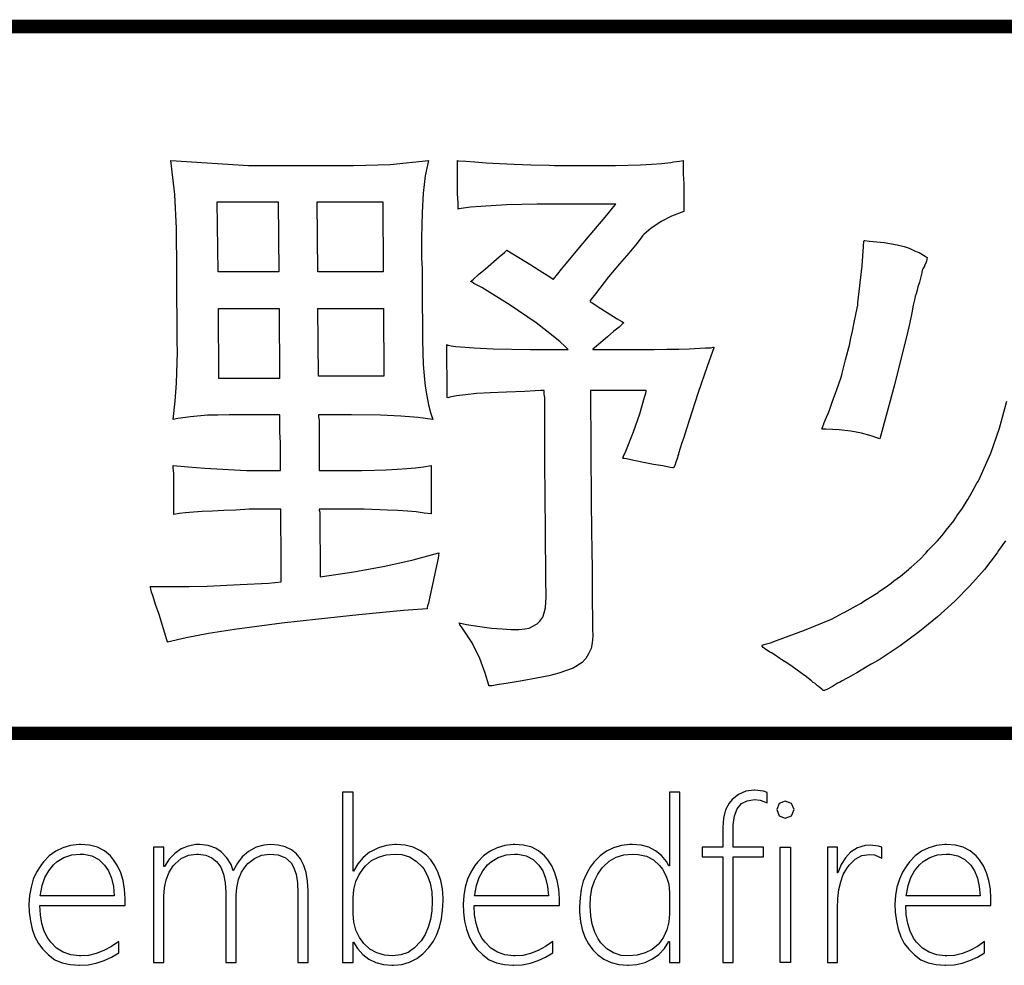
# Model space of a CAD drawing. Extents: x 0 to 137, y -8 to 92.
# Tile 7 of 12: x 99 to 110, y 34 to 45. Entities that reach past the tile are written whole.
import ezdxf

# ---------------------------------------------------------------- set-up
doc = ezdxf.new("R2010")
doc.units = 0
doc.layers.add('BG_SILKSCREEN_TOP', color=40, linetype='CONTINUOUS')

msp = doc.modelspace()

# ---------------------------------------------------------------- linework, layer by layer
at = {"layer": 'BG_SILKSCREEN_TOP', "const_width": 0.1524}
for points in [[(94.37116, 44.79036), (114.1476, 44.79036)], [(94.37116, 44.79036), (114.1476, 44.79036)], [(114.14506, 36.81476), (94.37116, 36.81476)], [(114.14506, 36.81476), (94.37116, 36.81476)]]:
    msp.add_lwpolyline(points, dxfattribs=at)
at = {"layer": 'BG_SILKSCREEN_TOP'}
for points in [[(100.72624, 37.846), (100.71608, 37.86886), (100.62972, 38.15588), (100.58908, 38.27018), (100.5586, 38.37178), (100.5459, 38.40988), (100.53828, 38.44036), (100.5332, 38.46322), (100.52812, 38.47084), (100.97008, 38.47084), (101.17328, 38.47592), (101.54412, 38.4937), (101.8667, 38.51148), (102.0064, 38.52418), (102.0064, 38.93312), (102.00386, 39.14394), (102.00386, 39.3446), (101.64572, 39.3446), (101.49586, 39.33444), (101.36124, 39.32936), (101.2317, 39.32174), (101.1174, 39.31666), (101.01834, 39.30904), (100.92944, 39.30396), (100.85578, 39.29634), (100.79482, 39.28618), (100.79482, 39.74846), (100.78974, 39.80942), (100.78974, 39.83736), (100.95738, 39.82212), (101.14788, 39.80688), (101.61524, 39.77894), (101.99878, 39.77894), (101.99878, 40.0939), (101.9937, 40.21582), (101.9937, 40.40886), (101.41966, 40.40886), (101.29266, 40.40378), (101.17836, 40.40378), (100.98532, 40.386), (100.84308, 40.36822), (100.78974, 40.35552), (100.8126, 40.5638), (100.8253, 40.76446), (100.838, 41.11752), (100.83292, 41.24452), (100.83292, 41.39692), (100.83038, 41.82872), (100.83038, 42.18686), (100.8253, 42.34942), (100.8253, 42.50944), (100.80752, 42.89298), (100.76434, 43.27906), (101.64064, 43.22064), (102.82428, 43.22064), (103.2383, 43.23334), (103.6701, 43.27906), (103.63454, 43.1038), (103.61168, 42.90822), (103.59898, 42.69232), (103.5939, 42.4053), (103.5939, 42.17924), (103.59898, 42.05732), (103.59898, 41.63822), (103.60406, 41.46296), (103.60406, 41.25468), (103.60914, 41.1099), (103.61168, 40.97528), (103.62184, 40.84828), (103.63454, 40.73144), (103.65232, 40.62222), (103.67264, 40.52062), (103.6955, 40.43426), (103.7209, 40.35552), (103.5558, 40.37838), (103.36022, 40.39362), (103.12908, 40.40378), (102.80142, 40.40886), (102.43058, 40.40886), (102.43058, 40.38092), (102.43566, 40.35044), (102.4382, 39.77894), (102.91826, 39.77894), (103.06304, 39.78402), (103.19258, 39.7891), (103.31704, 39.79418), (103.42626, 39.8018), (103.52532, 39.80942), (103.61676, 39.82212), (103.70058, 39.83736), (103.70058, 39.46144), (103.70312, 39.37254), (103.70312, 39.29126), (103.62184, 39.29888), (103.53294, 39.31412), (103.43388, 39.32174), (103.32466, 39.32936), (103.20782, 39.33444), (102.9462, 39.3446), (102.4382, 39.3446), (102.4382, 39.33444), (102.44328, 39.30904), (102.44836, 38.58006), (102.82682, 38.63594), (103.17988, 38.70198), (103.49992, 38.7731), (103.78694, 38.85184), (103.77932, 38.79342), (103.74884, 38.65372), (103.67772, 38.32352), (103.6701, 38.28288), (103.65994, 38.2524), (103.6574, 38.23208), (103.6574, 38.22192), (103.3907, 38.2016), (102.88524, 38.15334), (102.43058, 38.10508), (102.01656, 38.05682), (101.48316, 37.9857), (101.18852, 37.93998), (100.93452, 37.89172), (100.72624, 37.84346)], [(100.72624, 37.84346), (100.72624, 37.846), (100.71608, 37.86886), (100.62972, 38.15588), (100.58908, 38.27018), (100.5586, 38.37178), (100.5459, 38.40988), (100.53828, 38.44036), (100.5332, 38.46322), (100.52812, 38.47084), (100.97008, 38.47084), (101.17328, 38.47592), (101.54412, 38.4937), (101.8667, 38.51148), (102.0064, 38.52418), (102.0064, 38.93312), (102.00386, 39.14394), (102.00386, 39.3446), (101.64572, 39.3446), (101.49586, 39.33444), (101.36124, 39.32936), (101.2317, 39.32174), (101.1174, 39.31666), (101.01834, 39.30904), (100.92944, 39.30396), (100.85578, 39.29634), (100.79482, 39.28618), (100.79482, 39.74846), (100.78974, 39.80942), (100.78974, 39.83736), (100.95738, 39.82212), (101.14788, 39.80688), (101.61524, 39.77894), (101.99878, 39.77894), (101.99878, 40.0939), (101.9937, 40.21582), (101.9937, 40.40886), (101.41966, 40.40886), (101.29266, 40.40378), (101.17836, 40.40378), (100.98532, 40.386), (100.84308, 40.36822), (100.78974, 40.35552), (100.8126, 40.5638), (100.8253, 40.76446), (100.838, 41.11752), (100.83292, 41.24452), (100.83292, 41.39692), (100.83038, 41.82872), (100.83038, 42.18686), (100.8253, 42.34942), (100.8253, 42.50944), (100.80752, 42.89298), (100.76434, 43.27906), (101.64064, 43.22064), (102.82428, 43.22064), (103.2383, 43.23334), (103.6701, 43.27906), (103.63454, 43.1038), (103.61168, 42.90822), (103.59898, 42.69232), (103.5939, 42.4053), (103.5939, 42.17924), (103.59898, 42.05732), (103.59898, 41.63822), (103.60406, 41.46296), (103.60406, 41.25468), (103.60914, 41.1099), (103.61168, 40.97528), (103.62184, 40.84828), (103.63454, 40.73144), (103.65232, 40.62222), (103.67264, 40.52062), (103.6955, 40.43426), (103.7209, 40.35552), (103.5558, 40.37838), (103.36022, 40.39362), (103.12908, 40.40378), (102.80142, 40.40886), (102.43058, 40.40886), (102.43058, 40.38092), (102.43566, 40.35044), (102.4382, 39.77894), (102.91826, 39.77894), (103.06304, 39.78402), (103.19258, 39.7891), (103.31704, 39.79418), (103.42626, 39.8018), (103.52532, 39.80942), (103.61676, 39.82212), (103.70058, 39.83736), (103.70058, 39.46144), (103.70312, 39.37254), (103.70312, 39.29126), (103.62184, 39.29888), (103.53294, 39.31412), (103.43388, 39.32174), (103.32466, 39.32936), (103.20782, 39.33444), (102.9462, 39.3446), (102.4382, 39.3446), (102.4382, 39.33444), (102.44328, 39.30904), (102.44836, 38.58006), (102.82682, 38.63594), (103.17988, 38.70198), (103.49992, 38.7731), (103.78694, 38.85184), (103.77932, 38.79342), (103.74884, 38.65372), (103.67772, 38.32352), (103.6701, 38.28288), (103.65994, 38.2524), (103.6574, 38.23208), (103.6574, 38.22192), (103.3907, 38.2016), (102.88524, 38.15334), (102.43058, 38.10508), (102.01656, 38.05682), (101.48316, 37.9857), (101.18852, 37.93998), (100.93452, 37.89172)], [(104.35082, 37.35832), (104.31018, 37.49294), (104.24922, 37.66058), (104.16286, 37.83838), (104.04348, 38.01618), (104.0257, 38.03904), (104.02316, 38.05174), (104.01808, 38.05682), (104.01808, 38.0619), (104.1019, 38.04412), (104.24922, 38.02126), (104.38384, 38.00348), (104.50322, 37.99586), (104.60228, 37.9857), (104.69118, 37.9857), (104.75976, 37.99586), (104.80802, 38.00348), (104.89946, 38.0492), (104.92994, 38.08222), (104.96042, 38.1254), (104.9782, 38.17366), (104.9909, 38.23208), (104.99852, 38.35654), (104.99598, 38.5572), (104.9909, 39.1033), (104.98582, 39.87038), (104.98328, 40.25138), (104.98328, 40.60444), (104.9782, 40.64254), (104.9782, 40.68318), (104.93502, 40.68318), (104.87406, 40.6781), (104.75976, 40.67302), (104.55148, 40.6654), (104.36606, 40.65524), (104.21366, 40.64762), (104.0892, 40.63492), (103.9876, 40.62222), (103.91394, 40.60952), (103.88854, 40.59936), (103.88346, 40.60444), (103.88346, 40.8559), (103.87838, 40.97528), (103.87838, 41.20134), (103.88346, 41.19626), (103.89616, 41.19372), (103.92664, 41.18864), (103.97998, 41.18102), (104.18826, 41.16324), (104.40162, 41.15308), (104.82072, 41.14546), (105.24744, 41.14546), (105.21442, 41.18102), (105.156, 41.23182), (105.15346, 41.2369), (105.00868, 41.3512), (104.88676, 41.44518), (104.59466, 41.64584), (104.27208, 41.84396), (104.18318, 41.89222), (104.16286, 41.90492), (104.15016, 41.90746), (104.15016, 41.91254), (104.15778, 41.92016), (104.18064, 41.93794), (104.23652, 41.99128), (104.31526, 42.05732), (104.46766, 42.19194), (104.52862, 42.2402), (104.55402, 42.2656), (104.8258, 42.1005), (104.96042, 42.01414), (105.03154, 41.9735), (105.07726, 41.93794), (105.08234, 41.93794), (105.1306, 41.9989), (105.17378, 42.05224), (105.22966, 42.11828), (105.35666, 42.27576), (105.49636, 42.44086), (105.68432, 42.66184), (105.76306, 42.75836), (105.78084, 42.78122), (105.78592, 42.78376), (104.89946, 42.78376), (104.55148, 42.77614), (104.26192, 42.75836), (104.14508, 42.75074), (104.013, 42.73296), (104.00538, 42.72788), (104.00538, 42.799), (104.0003, 42.90314), (104.0003, 43.27906), (104.01046, 43.27398), (104.09174, 43.2689), (104.19588, 43.26128), (104.32288, 43.25112), (104.47274, 43.24604), (104.63784, 43.23842), (104.8258, 43.2308), (105.03408, 43.22572), (105.08996, 43.22064), (105.78084, 43.22064), (106.06278, 43.2308), (106.18724, 43.23842), (106.30408, 43.24604), (106.40822, 43.2562), (106.4387, 43.26128), (106.50474, 43.2689), (106.54792, 43.27906), (106.54792, 43.12412), (106.553, 43.01744), (106.553, 42.70248), (106.41584, 42.65168), (106.299, 42.59072), (106.17962, 42.50944), (106.10596, 42.44848), (106.08818, 42.42816), (106.08056, 42.41546), (106.02722, 42.34434), (105.93324, 42.23258), (105.8291, 42.11066), (105.7021, 41.96588), (105.55478, 41.77538), (105.49636, 41.69918), (105.49636, 41.68902), (105.50652, 41.6814), (105.61828, 41.61028), (105.80116, 41.49344), (105.8545, 41.46296), (105.87228, 41.45026), (105.87736, 41.44518), (105.86466, 41.43756), (105.82402, 41.39692), (105.76306, 41.3512), (105.69194, 41.2877), (105.56748, 41.18356), (105.52684, 41.15054), (105.52684, 41.14546), (106.21772, 41.14546), (106.35996, 41.15054), (106.49712, 41.15054), (106.61396, 41.15308), (106.79684, 41.16324), (106.8578, 41.16578), (106.8832, 41.17086), (106.89336, 41.17086), (106.89336, 41.16578), (106.82224, 40.96512), (106.71302, 40.64762), (106.61904, 40.35552), (106.58348, 40.25138), (106.553, 40.15486), (106.53014, 40.0939), (106.49204, 39.97198), (106.49204, 39.96182), (106.48696, 39.94912), (106.48188, 39.92372), (106.4641, 39.87546), (106.4514, 39.83736), (106.4387, 39.80942), (106.426, 39.80942), (106.4006, 39.8145), (106.31678, 39.83228), (106.21264, 39.85006), (106.09834, 39.87038), (105.98912, 39.89324), (105.90784, 39.91102), (105.8799, 39.9161), (105.8672, 39.9161), (105.86466, 39.91864), (105.87228, 39.9415), (105.89768, 39.99738), (105.98658, 40.21582), (106.05516, 40.42156), (106.11104, 40.60952), (106.12628, 40.6527), (106.12882, 40.67302), (106.12882, 40.68318), (105.50144, 40.68318), (105.50144, 40.65524), (105.50906, 39.4081), (105.51414, 38.85184), (105.51922, 38.6969), (105.51922, 38.24478), (105.5243, 38.17366), (105.5243, 37.99586), (105.52684, 37.91204), (105.51922, 37.83838), (105.50652, 37.77234), (105.47858, 37.71138), (105.4481, 37.66058), (105.44048, 37.65042), (105.40492, 37.61486), (105.30586, 37.55136), (105.1433, 37.49294), (105.03154, 37.46246), (104.8893, 37.43706), (104.72928, 37.40658), (104.5464, 37.3761), (104.44226, 37.3634), (104.38892, 37.35324), (104.36352, 37.35324), (104.35082, 37.3507)], [(104.35082, 37.3507), (104.35082, 37.35832), (104.31018, 37.49294), (104.24922, 37.66058), (104.16286, 37.83838), (104.04348, 38.01618), (104.0257, 38.03904), (104.02316, 38.05174), (104.01808, 38.05682), (104.01808, 38.0619), (104.1019, 38.04412), (104.24922, 38.02126), (104.38384, 38.00348), (104.50322, 37.99586), (104.60228, 37.9857), (104.69118, 37.9857), (104.75976, 37.99586), (104.80802, 38.00348), (104.89946, 38.0492), (104.92994, 38.08222), (104.96042, 38.1254), (104.9782, 38.17366), (104.9909, 38.23208), (104.99852, 38.35654), (104.99598, 38.5572), (104.9909, 39.1033), (104.98582, 39.87038), (104.98328, 40.25138), (104.98328, 40.60444), (104.9782, 40.64254), (104.9782, 40.68318), (104.93502, 40.68318), (104.87406, 40.6781), (104.75976, 40.67302), (104.55148, 40.6654), (104.36606, 40.65524), (104.21366, 40.64762), (104.0892, 40.63492), (103.9876, 40.62222), (103.91394, 40.60952), (103.88854, 40.59936), (103.88346, 40.60444), (103.88346, 40.8559), (103.87838, 40.97528), (103.87838, 41.20134), (103.88346, 41.19626), (103.89616, 41.19372), (103.92664, 41.18864), (103.97998, 41.18102), (104.18826, 41.16324), (104.40162, 41.15308), (104.82072, 41.14546), (105.24744, 41.14546), (105.21442, 41.18102), (105.156, 41.23182), (105.15346, 41.2369), (105.00868, 41.3512), (104.88676, 41.44518), (104.59466, 41.64584), (104.27208, 41.84396), (104.18318, 41.89222), (104.16286, 41.90492), (104.15016, 41.90746), (104.15016, 41.91254), (104.15778, 41.92016), (104.18064, 41.93794), (104.23652, 41.99128), (104.31526, 42.05732), (104.46766, 42.19194), (104.52862, 42.2402), (104.55402, 42.2656), (104.8258, 42.1005), (104.96042, 42.01414), (105.03154, 41.9735), (105.07726, 41.93794), (105.08234, 41.93794), (105.1306, 41.9989), (105.17378, 42.05224), (105.22966, 42.11828), (105.35666, 42.27576), (105.49636, 42.44086), (105.68432, 42.66184), (105.76306, 42.75836), (105.78084, 42.78122), (105.78592, 42.78376), (104.89946, 42.78376), (104.55148, 42.77614), (104.26192, 42.75836), (104.14508, 42.75074), (104.013, 42.73296), (104.00538, 42.72788), (104.00538, 42.799), (104.0003, 42.90314), (104.0003, 43.27906), (104.01046, 43.27398), (104.09174, 43.2689), (104.19588, 43.26128), (104.32288, 43.25112), (104.47274, 43.24604), (104.63784, 43.23842), (104.8258, 43.2308), (105.03408, 43.22572), (105.08996, 43.22064), (105.78084, 43.22064), (106.06278, 43.2308), (106.18724, 43.23842), (106.30408, 43.24604), (106.40822, 43.2562), (106.4387, 43.26128), (106.50474, 43.2689), (106.54792, 43.27906), (106.54792, 43.12412), (106.553, 43.01744), (106.553, 42.70248), (106.41584, 42.65168), (106.299, 42.59072), (106.17962, 42.50944), (106.10596, 42.44848), (106.08818, 42.42816), (106.08056, 42.41546), (106.02722, 42.34434), (105.93324, 42.23258), (105.8291, 42.11066), (105.7021, 41.96588), (105.55478, 41.77538), (105.49636, 41.69918), (105.49636, 41.68902), (105.50652, 41.6814), (105.61828, 41.61028), (105.80116, 41.49344), (105.8545, 41.46296), (105.87228, 41.45026), (105.87736, 41.44518), (105.86466, 41.43756), (105.82402, 41.39692), (105.76306, 41.3512), (105.69194, 41.2877), (105.56748, 41.18356), (105.52684, 41.15054), (105.52684, 41.14546), (106.21772, 41.14546), (106.35996, 41.15054), (106.49712, 41.15054), (106.61396, 41.15308), (106.79684, 41.16324), (106.8578, 41.16578), (106.8832, 41.17086), (106.89336, 41.17086), (106.89336, 41.16578), (106.82224, 40.96512), (106.71302, 40.64762), (106.61904, 40.35552), (106.58348, 40.25138), (106.553, 40.15486), (106.53014, 40.0939), (106.49204, 39.97198), (106.49204, 39.96182), (106.48696, 39.94912), (106.48188, 39.92372), (106.4641, 39.87546), (106.4514, 39.83736), (106.4387, 39.80942), (106.426, 39.80942), (106.4006, 39.8145), (106.31678, 39.83228), (106.21264, 39.85006), (106.09834, 39.87038), (105.98912, 39.89324), (105.90784, 39.91102), (105.8799, 39.9161), (105.8672, 39.9161), (105.86466, 39.91864), (105.87228, 39.9415), (105.89768, 39.99738), (105.98658, 40.21582), (106.05516, 40.42156), (106.11104, 40.60952), (106.12628, 40.6527), (106.12882, 40.67302), (106.12882, 40.68318), (105.50144, 40.68318), (105.50144, 40.65524), (105.50906, 39.4081), (105.51414, 38.85184), (105.51922, 38.6969), (105.51922, 38.24478), (105.5243, 38.17366), (105.5243, 37.99586), (105.52684, 37.91204), (105.51922, 37.83838), (105.50652, 37.77234), (105.47858, 37.71138), (105.4481, 37.66058), (105.44048, 37.65042), (105.40492, 37.61486), (105.30586, 37.55136), (105.1433, 37.49294), (105.03154, 37.46246), (104.8893, 37.43706), (104.72928, 37.40658), (104.5464, 37.3761), (104.44226, 37.3634), (104.38892, 37.35324), (104.36352, 37.35324)], [(101.2952, 42.02176), (101.28758, 42.8117), (101.97338, 42.8117), (101.981, 42.02176)], [(101.981, 42.02176), (101.2952, 42.02176), (101.28758, 42.8117), (101.97338, 42.8117)], [(102.42296, 42.02176), (102.4128, 42.8117), (103.15448, 42.8117), (103.15956, 42.02176)], [(103.15956, 42.02176), (102.42296, 42.02176), (102.4128, 42.8117), (103.15448, 42.8117)], [(108.12272, 40.27678), (108.13542, 40.30726), (108.13542, 40.31234), (108.1659, 40.38092), (108.18368, 40.4241), (108.18876, 40.44188), (108.19384, 40.45458), (108.19638, 40.45458), (108.19638, 40.45966), (108.20908, 40.49522), (108.23194, 40.56126), (108.26242, 40.64254), (108.29798, 40.74668), (108.32846, 40.83558), (108.34116, 40.87368), (108.34116, 40.87876), (108.37926, 41.03116), (108.42752, 41.2115), (108.4326, 41.2369), (108.44022, 41.27246), (108.458, 41.3512), (108.47578, 41.45026), (108.49864, 41.55948), (108.51642, 41.64584), (108.51896, 41.6687), (108.51896, 41.67378), (108.56722, 42.09034), (108.57992, 42.30624), (108.57992, 42.32656), (108.585, 42.3545), (108.585, 42.36974), (108.59008, 42.37482), (108.5977, 42.37482), (108.64596, 42.36974), (108.65104, 42.36974), (108.73232, 42.36212), (108.77296, 42.35704), (108.81614, 42.3545), (108.96346, 42.32656), (109.03966, 42.30624), (109.09554, 42.28846), (109.1565, 42.26052), (109.19968, 42.24528), (109.20984, 42.2402), (109.27842, 42.19702), (109.30128, 42.18432), (109.2962, 42.16146), (109.29112, 42.1386), (109.28858, 42.13098), (109.2708, 42.09034), (109.2708, 42.0878), (109.25302, 42.05732), (109.24286, 42.03954), (109.24032, 42.01414), (109.24032, 42.00906), (109.21238, 41.90492), (109.20984, 41.89476), (109.1946, 41.85158), (109.18698, 41.81348), (109.17936, 41.79062), (109.17936, 41.78554), (109.1692, 41.75506), (109.16412, 41.74998), (109.16412, 41.74236), (109.16158, 41.7195), (109.1438, 41.64584), (109.12602, 41.55948), (109.10316, 41.45026), (109.08284, 41.3512), (108.93298, 40.74668), (108.76788, 40.13708), (108.74248, 40.14724), (108.66882, 40.17264), (108.5596, 40.20312), (108.43768, 40.22344), (108.3056, 40.23868), (108.15828, 40.2463), (108.1151, 40.2463), (108.11002, 40.25138), (108.1151, 40.259)], [(108.1151, 40.259), (108.12272, 40.27678), (108.13542, 40.30726), (108.13542, 40.31234), (108.1659, 40.38092), (108.18368, 40.4241), (108.18876, 40.44188), (108.19384, 40.45458), (108.19638, 40.45458), (108.19638, 40.45966), (108.20908, 40.49522), (108.23194, 40.56126), (108.26242, 40.64254), (108.29798, 40.74668), (108.32846, 40.83558), (108.34116, 40.87368), (108.34116, 40.87876), (108.37926, 41.03116), (108.42752, 41.2115), (108.4326, 41.2369), (108.44022, 41.27246), (108.458, 41.3512), (108.47578, 41.45026), (108.49864, 41.55948), (108.51642, 41.64584), (108.51896, 41.6687), (108.51896, 41.67378), (108.56722, 42.09034), (108.57992, 42.30624), (108.57992, 42.32656), (108.585, 42.3545), (108.585, 42.36974), (108.59008, 42.37482), (108.5977, 42.37482), (108.64596, 42.36974), (108.65104, 42.36974), (108.73232, 42.36212), (108.77296, 42.35704), (108.81614, 42.3545), (108.96346, 42.32656), (109.03966, 42.30624), (109.09554, 42.28846), (109.1565, 42.26052), (109.19968, 42.24528), (109.20984, 42.2402), (109.27842, 42.19702), (109.30128, 42.18432), (109.2962, 42.16146), (109.29112, 42.1386), (109.28858, 42.13098), (109.2708, 42.09034), (109.2708, 42.0878), (109.25302, 42.05732), (109.24286, 42.03954), (109.24032, 42.01414), (109.24032, 42.00906), (109.21238, 41.90492), (109.20984, 41.89476), (109.1946, 41.85158), (109.18698, 41.81348), (109.17936, 41.79062), (109.17936, 41.78554), (109.1692, 41.75506), (109.16412, 41.74998), (109.16412, 41.74236), (109.16158, 41.7195), (109.1438, 41.64584), (109.12602, 41.55948), (109.10316, 41.45026), (109.08284, 41.3512), (108.93298, 40.74668), (108.76788, 40.13708), (108.74248, 40.14724), (108.66882, 40.17264), (108.5596, 40.20312), (108.43768, 40.22344), (108.3056, 40.23868), (108.15828, 40.2463), (108.1151, 40.2463), (108.11002, 40.25138)], [(101.30536, 40.8178), (101.30028, 41.61028), (101.98608, 41.61028), (101.99116, 40.8178)], [(101.99116, 40.8178), (101.30536, 40.8178), (101.30028, 41.61028), (101.98608, 41.61028)], [(102.43058, 40.8432), (102.42296, 41.61028), (103.16464, 41.61028), (103.16718, 40.8432)], [(103.16718, 40.8432), (102.43058, 40.8432), (102.42296, 41.61028), (103.16464, 41.61028)], [(102.8192, 34.22904), (102.8192, 34.46018), (102.82428, 34.46018), (102.87, 34.38906), (102.92842, 34.32048), (102.997, 34.26714), (103.07574, 34.22904), (103.1621, 34.20618), (103.25608, 34.19856), (103.2764, 34.19856), (103.37038, 34.20872), (103.45674, 34.23412), (103.53802, 34.27476), (103.60914, 34.3281), (103.67518, 34.39922), (103.72598, 34.47034), (103.76408, 34.54654), (103.79456, 34.63036), (103.81742, 34.7218), (103.83012, 34.82086), (103.8352, 34.92754), (103.8352, 34.95548), (103.82758, 35.05962), (103.8098, 35.15614), (103.78186, 35.2425), (103.74376, 35.32124), (103.69804, 35.38982), (103.64978, 35.44062), (103.5812, 35.49142), (103.49992, 35.52952), (103.40848, 35.55238), (103.30942, 35.56), (103.29164, 35.56), (103.19766, 35.54984), (103.10876, 35.52444), (103.02494, 35.4838), (103.00716, 35.47364), (102.9335, 35.41522), (102.87508, 35.3441), (102.82428, 35.26028), (102.8192, 35.26028), (102.8192, 36.15182), (102.70236, 36.15182), (102.70236, 34.22904)], [(102.70236, 34.22904), (102.8192, 34.22904), (102.8192, 34.46018), (102.82428, 34.46018), (102.87, 34.38906), (102.92842, 34.32048), (102.997, 34.26714), (103.07574, 34.22904), (103.1621, 34.20618), (103.25608, 34.19856), (103.2764, 34.19856), (103.37038, 34.20872), (103.45674, 34.23412), (103.53802, 34.27476), (103.60914, 34.3281), (103.67518, 34.39922), (103.72598, 34.47034), (103.76408, 34.54654), (103.79456, 34.63036), (103.81742, 34.7218), (103.83012, 34.82086), (103.8352, 34.92754), (103.8352, 34.95548), (103.82758, 35.05962), (103.8098, 35.15614), (103.78186, 35.2425), (103.74376, 35.32124), (103.69804, 35.38982), (103.64978, 35.44062), (103.5812, 35.49142), (103.49992, 35.52952), (103.40848, 35.55238), (103.30942, 35.56), (103.29164, 35.56), (103.19766, 35.54984), (103.10876, 35.52444), (103.02494, 35.4838), (103.00716, 35.47364), (102.9335, 35.41522), (102.87508, 35.3441), (102.82428, 35.26028), (102.8192, 35.26028), (102.8192, 36.15182), (102.70236, 36.15182)], [(106.39044, 36.15182), (106.39044, 35.32124), (106.38536, 35.32124), (106.35742, 35.3695), (106.30154, 35.43808), (106.2355, 35.49142), (106.15676, 35.52952), (106.0704, 35.55238), (105.97134, 35.56), (105.9434, 35.56), (105.84942, 35.54984), (105.76052, 35.52444), (105.67924, 35.48634), (105.60812, 35.433), (105.54208, 35.36442), (105.49636, 35.306), (105.45318, 35.2298), (105.41762, 35.14598), (105.39476, 35.05708), (105.38206, 34.96056), (105.37444, 34.85642), (105.37698, 34.798), (105.38714, 34.69386), (105.40746, 34.60242), (105.43794, 34.51606), (105.47858, 34.43986), (105.52684, 34.37382), (105.57764, 34.32048), (105.6513, 34.26714), (105.73258, 34.22904), (105.82148, 34.20618), (105.918, 34.19856), (105.92816, 34.19856), (106.02468, 34.20618), (106.11612, 34.23158), (106.19994, 34.26968), (106.27106, 34.32048), (106.33456, 34.38652), (106.38536, 34.46526), (106.39044, 34.46526), (106.39044, 34.22904), (106.50982, 34.22904), (106.50982, 36.15182)], [(106.50982, 36.15182), (106.39044, 36.15182), (106.39044, 35.32124), (106.38536, 35.32124), (106.35742, 35.3695), (106.30154, 35.43808), (106.2355, 35.49142), (106.15676, 35.52952), (106.0704, 35.55238), (105.97134, 35.56), (105.9434, 35.56), (105.84942, 35.54984), (105.76052, 35.52444), (105.67924, 35.48634), (105.60812, 35.433), (105.54208, 35.36442), (105.49636, 35.306), (105.45318, 35.2298), (105.41762, 35.14598), (105.39476, 35.05708), (105.38206, 34.96056), (105.37444, 34.85642), (105.37698, 34.798), (105.38714, 34.69386), (105.40746, 34.60242), (105.43794, 34.51606), (105.47858, 34.43986), (105.52684, 34.37382), (105.57764, 34.32048), (105.6513, 34.26714), (105.73258, 34.22904), (105.82148, 34.20618), (105.918, 34.19856), (105.92816, 34.19856), (106.02468, 34.20618), (106.11612, 34.23158), (106.19994, 34.26968), (106.27106, 34.32048), (106.33456, 34.38652), (106.38536, 34.46526), (106.39044, 34.46526), (106.39044, 34.22904), (106.50982, 34.22904)], [(107.0991, 36.068), (107.06608, 36.02736), (107.02544, 35.95116), (107.00258, 35.85972), (106.99496, 35.75304), (106.99496, 35.52952), (106.76128, 35.52952), (106.76128, 35.42284), (106.99496, 35.42284), (106.99496, 34.22904), (107.1118, 34.22904), (107.1118, 35.42284), (107.4547, 35.42284), (107.4547, 35.52952), (107.1118, 35.52952), (107.1118, 35.74542), (107.1118, 35.78352), (107.12704, 35.88512), (107.15752, 35.96386), (107.20324, 36.02228), (107.26928, 36.0553), (107.35056, 36.068), (107.41406, 36.06292), (107.4928, 36.0299), (107.4928, 36.14928), (107.4547, 36.16198), (107.35564, 36.17468), (107.34802, 36.17468), (107.25404, 36.16198), (107.17022, 36.12642)], [(107.17022, 36.12642), (107.0991, 36.068), (107.06608, 36.02736), (107.02544, 35.95116), (107.00258, 35.85972), (106.99496, 35.75304), (106.99496, 35.52952), (106.76128, 35.52952), (106.76128, 35.42284), (106.99496, 35.42284), (106.99496, 34.22904), (107.1118, 34.22904), (107.1118, 35.42284), (107.4547, 35.42284), (107.4547, 35.52952), (107.1118, 35.52952), (107.1118, 35.74542), (107.1118, 35.78352), (107.12704, 35.88512), (107.15752, 35.96386), (107.20324, 36.02228), (107.26928, 36.0553), (107.35056, 36.068), (107.41406, 36.06292), (107.4928, 36.0299), (107.4928, 36.14928), (107.4547, 36.16198), (107.35564, 36.17468), (107.34802, 36.17468), (107.25404, 36.16198)], [(107.69854, 36.05022), (107.62996, 36.02482), (107.60202, 35.95624), (107.62996, 35.88512), (107.69854, 35.85718), (107.76712, 35.88512), (107.7976, 35.95624), (107.76712, 36.02482)], [(107.76712, 36.02482), (107.69854, 36.05022), (107.62996, 36.02482), (107.60202, 35.95624), (107.62996, 35.88512), (107.69854, 35.85718), (107.76712, 35.88512), (107.7976, 35.95624)], [(99.73056, 34.30524), (99.63404, 34.3154), (99.54768, 34.34588), (99.47148, 34.3916), (99.40798, 34.45764), (99.37242, 34.5059), (99.33432, 34.5821), (99.30638, 34.671), (99.29114, 34.76752), (99.28352, 34.8742), (100.24618, 34.8742), (100.24618, 34.92754), (100.24618, 34.9504), (100.23856, 35.05708), (100.22332, 35.1536), (100.19792, 35.2425), (100.16236, 35.32124), (100.11664, 35.38982), (100.08108, 35.433), (100.0125, 35.48888), (99.93376, 35.52952), (99.84486, 35.55238), (99.7458, 35.56), (99.72548, 35.56), (99.6315, 35.54984), (99.5426, 35.52444), (99.46386, 35.48634), (99.3902, 35.433), (99.32416, 35.36442), (99.29368, 35.32632), (99.24796, 35.25012), (99.20986, 35.16884), (99.18446, 35.07994), (99.16668, 34.98596), (99.1616, 34.8869), (99.16414, 34.798), (99.17684, 34.6964), (99.19716, 34.60496), (99.22764, 34.52114), (99.26828, 34.44494), (99.31654, 34.3789), (99.38258, 34.3154), (99.4537, 34.26206), (99.53752, 34.2265), (99.62642, 34.20618), (99.72294, 34.19856), (99.7331, 34.19856), (99.82962, 34.20364), (99.92106, 34.22142), (100.00996, 34.2519), (100.09378, 34.29), (100.17506, 34.3408), (100.17506, 34.46526), (100.09378, 34.40938), (100.00742, 34.36366), (99.92106, 34.33064), (99.8347, 34.31032), (99.74834, 34.30524)], [(99.74834, 34.30524), (99.73056, 34.30524), (99.63404, 34.3154), (99.54768, 34.34588), (99.47148, 34.3916), (99.40798, 34.45764), (99.37242, 34.5059), (99.33432, 34.5821), (99.30638, 34.671), (99.29114, 34.76752), (99.28352, 34.8742), (100.24618, 34.8742), (100.24618, 34.92754), (100.24618, 34.9504), (100.23856, 35.05708), (100.22332, 35.1536), (100.19792, 35.2425), (100.16236, 35.32124), (100.11664, 35.38982), (100.08108, 35.433), (100.0125, 35.48888), (99.93376, 35.52952), (99.84486, 35.55238), (99.7458, 35.56), (99.72548, 35.56), (99.6315, 35.54984), (99.5426, 35.52444), (99.46386, 35.48634), (99.3902, 35.433), (99.32416, 35.36442), (99.29368, 35.32632), (99.24796, 35.25012), (99.20986, 35.16884), (99.18446, 35.07994), (99.16668, 34.98596), (99.1616, 34.8869), (99.16414, 34.798), (99.17684, 34.6964), (99.19716, 34.60496), (99.22764, 34.52114), (99.26828, 34.44494), (99.31654, 34.3789), (99.38258, 34.3154), (99.4537, 34.26206), (99.53752, 34.2265), (99.62642, 34.20618), (99.72294, 34.19856), (99.7331, 34.19856), (99.82962, 34.20364), (99.92106, 34.22142), (100.00996, 34.2519), (100.09378, 34.29), (100.17506, 34.3408), (100.17506, 34.46526), (100.09378, 34.40938), (100.00742, 34.36366), (99.92106, 34.33064), (99.8347, 34.31032)], [(101.2825, 35.36696), (101.32822, 35.306), (101.3587, 35.22726), (101.37648, 35.13074), (101.3841, 35.01898), (101.3841, 34.22904), (101.50094, 34.22904), (101.50094, 34.99104), (101.50602, 35.07232), (101.52634, 35.1663), (101.5619, 35.24758), (101.6127, 35.32378), (101.63302, 35.34664), (101.70668, 35.40506), (101.78796, 35.44062), (101.87686, 35.45332), (101.97592, 35.44316), (102.0572, 35.41014), (102.1207, 35.35426), (102.14864, 35.306), (102.17658, 35.22726), (102.19182, 35.1282), (102.1969, 35.01136), (102.1969, 34.22904), (102.31374, 34.22904), (102.31374, 35.03168), (102.31374, 35.03676), (102.30612, 35.14598), (102.29088, 35.24504), (102.26548, 35.32632), (102.22738, 35.39998), (102.18166, 35.45586), (102.12324, 35.50158), (102.05466, 35.5346), (101.97592, 35.55492), (101.88702, 35.56), (101.81336, 35.55492), (101.72446, 35.52952), (101.64064, 35.4838), (101.64064, 35.48126), (101.56952, 35.42284), (101.51364, 35.34918), (101.46792, 35.26282), (101.44252, 35.33394), (101.39426, 35.41268), (101.33076, 35.47872), (101.2698, 35.51936), (101.18344, 35.54984), (101.08692, 35.56), (101.04628, 35.56), (100.95738, 35.54222), (100.87864, 35.51174), (100.80752, 35.46094), (100.74402, 35.3949), (100.69068, 35.31362), (100.68306, 35.31362), (100.68306, 35.52952), (100.56876, 35.52952), (100.56876, 34.22904), (100.68306, 34.22904), (100.68306, 34.97834), (100.69068, 35.07232), (100.70846, 35.16376), (100.74402, 35.24758), (100.78974, 35.32124), (100.8126, 35.3441), (100.88118, 35.40506), (100.96246, 35.44062), (101.0539, 35.45332), (101.07422, 35.45332), (101.15804, 35.44062), (101.22662, 35.41268)], [(101.22662, 35.41268), (101.2825, 35.36696), (101.32822, 35.306), (101.3587, 35.22726), (101.37648, 35.13074), (101.3841, 35.01898), (101.3841, 34.22904), (101.50094, 34.22904), (101.50094, 34.99104), (101.50602, 35.07232), (101.52634, 35.1663), (101.5619, 35.24758), (101.6127, 35.32378), (101.63302, 35.34664), (101.70668, 35.40506), (101.78796, 35.44062), (101.87686, 35.45332), (101.97592, 35.44316), (102.0572, 35.41014), (102.1207, 35.35426), (102.14864, 35.306), (102.17658, 35.22726), (102.19182, 35.1282), (102.1969, 35.01136), (102.1969, 34.22904), (102.31374, 34.22904), (102.31374, 35.03168), (102.31374, 35.03676), (102.30612, 35.14598), (102.29088, 35.24504), (102.26548, 35.32632), (102.22738, 35.39998), (102.18166, 35.45586), (102.12324, 35.50158), (102.05466, 35.5346), (101.97592, 35.55492), (101.88702, 35.56), (101.81336, 35.55492), (101.72446, 35.52952), (101.64064, 35.4838), (101.64064, 35.48126), (101.56952, 35.42284), (101.51364, 35.34918), (101.46792, 35.26282), (101.44252, 35.33394), (101.39426, 35.41268), (101.33076, 35.47872), (101.2698, 35.51936), (101.18344, 35.54984), (101.08692, 35.56), (101.04628, 35.56), (100.95738, 35.54222), (100.87864, 35.51174), (100.80752, 35.46094), (100.74402, 35.3949), (100.69068, 35.31362), (100.68306, 35.31362), (100.68306, 35.52952), (100.56876, 35.52952), (100.56876, 34.22904), (100.68306, 34.22904), (100.68306, 34.97834), (100.69068, 35.07232), (100.70846, 35.16376), (100.74402, 35.24758), (100.78974, 35.32124), (100.8126, 35.3441), (100.88118, 35.40506), (100.96246, 35.44062), (101.0539, 35.45332), (101.07422, 35.45332), (101.15804, 35.44062)], [(104.63022, 34.30524), (104.5337, 34.3154), (104.44988, 34.34588), (104.37368, 34.3916), (104.31018, 34.45764), (104.27208, 34.5059), (104.23652, 34.5821), (104.20858, 34.671), (104.1908, 34.76752), (104.18572, 34.8742), (105.14838, 34.8742), (105.14838, 34.92754), (105.14838, 34.9504), (105.14076, 35.05708), (105.12298, 35.1536), (105.09758, 35.2425), (105.06202, 35.32124), (105.01884, 35.38982), (104.98074, 35.433), (104.91216, 35.48888), (104.83596, 35.52952), (104.74452, 35.55238), (104.64546, 35.56), (104.62768, 35.56), (104.53116, 35.54984), (104.4448, 35.52444), (104.36606, 35.48634), (104.2924, 35.433), (104.22636, 35.36442), (104.19588, 35.32632), (104.15016, 35.25012), (104.11206, 35.16884), (104.08666, 35.07994), (104.06888, 34.98596), (104.0638, 34.8869), (104.06634, 34.798), (104.07904, 34.6964), (104.09936, 34.60496), (104.12984, 34.52114), (104.17048, 34.44494), (104.21874, 34.3789), (104.28478, 34.3154), (104.3559, 34.26206), (104.43718, 34.2265), (104.52862, 34.20618), (104.62514, 34.19856), (104.6353, 34.19856), (104.72928, 34.20364), (104.82326, 34.22142), (104.90962, 34.2519), (104.99344, 34.29), (105.07472, 34.3408), (105.07472, 34.46526), (104.99344, 34.40938), (104.90962, 34.36366), (104.82326, 34.33064), (104.7369, 34.31032), (104.648, 34.30524)], [(104.648, 34.30524), (104.63022, 34.30524), (104.5337, 34.3154), (104.44988, 34.34588), (104.37368, 34.3916), (104.31018, 34.45764), (104.27208, 34.5059), (104.23652, 34.5821), (104.20858, 34.671), (104.1908, 34.76752), (104.18572, 34.8742), (105.14838, 34.8742), (105.14838, 34.92754), (105.14838, 34.9504), (105.14076, 35.05708), (105.12298, 35.1536), (105.09758, 35.2425), (105.06202, 35.32124), (105.01884, 35.38982), (104.98074, 35.433), (104.91216, 35.48888), (104.83596, 35.52952), (104.74452, 35.55238), (104.64546, 35.56), (104.62768, 35.56), (104.53116, 35.54984), (104.4448, 35.52444), (104.36606, 35.48634), (104.2924, 35.433), (104.22636, 35.36442), (104.19588, 35.32632), (104.15016, 35.25012), (104.11206, 35.16884), (104.08666, 35.07994), (104.06888, 34.98596), (104.0638, 34.8869), (104.06634, 34.798), (104.07904, 34.6964), (104.09936, 34.60496), (104.12984, 34.52114), (104.17048, 34.44494), (104.21874, 34.3789), (104.28478, 34.3154), (104.3559, 34.26206), (104.43718, 34.2265), (104.52862, 34.20618), (104.62514, 34.19856), (104.6353, 34.19856), (104.72928, 34.20364), (104.82326, 34.22142), (104.90962, 34.2519), (104.99344, 34.29), (105.07472, 34.3408), (105.07472, 34.46526), (104.99344, 34.40938), (104.90962, 34.36366), (104.82326, 34.33064), (104.7369, 34.31032)], [(107.64012, 34.22904), (107.64012, 35.52952), (107.75696, 35.52952), (107.75696, 34.22904)], [(107.64012, 34.22904), (107.64012, 35.52952), (107.75696, 35.52952), (107.75696, 34.22904)], [(108.7882, 35.53206), (108.75264, 35.54222), (108.65866, 35.55492), (108.60024, 35.54984), (108.51388, 35.5219), (108.43514, 35.47364), (108.37926, 35.41268), (108.331, 35.33394), (108.2929, 35.2425), (108.28782, 35.2425), (108.28782, 35.52952), (108.17352, 35.52952), (108.17352, 34.22904), (108.28782, 34.22904), (108.28782, 34.83864), (108.2929, 34.9504), (108.30306, 35.052), (108.32592, 35.1409), (108.35386, 35.22218), (108.39196, 35.29076), (108.4199, 35.32886), (108.48848, 35.3949), (108.56468, 35.43554), (108.6485, 35.44824), (108.70438, 35.44316), (108.7882, 35.4076)], [(108.7882, 35.4076), (108.7882, 35.53206), (108.75264, 35.54222), (108.65866, 35.55492), (108.60024, 35.54984), (108.51388, 35.5219), (108.43514, 35.47364), (108.37926, 35.41268), (108.331, 35.33394), (108.2929, 35.2425), (108.28782, 35.2425), (108.28782, 35.52952), (108.17352, 35.52952), (108.17352, 34.22904), (108.28782, 34.22904), (108.28782, 34.83864), (108.2929, 34.9504), (108.30306, 35.052), (108.32592, 35.1409), (108.35386, 35.22218), (108.39196, 35.29076), (108.4199, 35.32886), (108.48848, 35.3949), (108.56468, 35.43554), (108.6485, 35.44824), (108.70438, 35.44316)], [(109.50448, 34.30524), (109.40796, 34.3154), (109.3216, 34.34588), (109.24794, 34.3916), (109.1819, 34.45764), (109.14634, 34.5059), (109.10824, 34.5821), (109.08284, 34.671), (109.06506, 34.76752), (109.05998, 34.8742), (110.0201, 34.8742), (110.0201, 34.92754), (110.0201, 34.9504), (110.01502, 35.05708), (109.99724, 35.1536), (109.97184, 35.2425), (109.93628, 35.32124), (109.89056, 35.38982), (109.855, 35.433), (109.78642, 35.48888), (109.70768, 35.52952), (109.61878, 35.55238), (109.51972, 35.56), (109.4994, 35.56), (109.40542, 35.54984), (109.31906, 35.52444), (109.23778, 35.48634), (109.16412, 35.433), (109.10062, 35.36442), (109.07014, 35.32632), (109.02188, 35.25012), (108.98632, 35.16884), (108.95838, 35.07994), (108.94314, 34.98596), (108.93552, 34.8869), (108.9406, 34.798), (108.9533, 34.6964), (108.97362, 34.60496), (109.0041, 34.52114), (109.0422, 34.44494), (109.093, 34.3789), (109.1565, 34.3154), (109.23016, 34.26206), (109.31144, 34.2265), (109.40034, 34.20618), (109.4994, 34.19856), (109.50956, 34.19856), (109.60354, 34.20364), (109.69498, 34.22142), (109.78388, 34.2519), (109.8677, 34.29), (109.94898, 34.3408), (109.94898, 34.46526), (109.8677, 34.40938), (109.78388, 34.36366), (109.69752, 34.33064), (109.60862, 34.31032), (109.52226, 34.30524)], [(109.52226, 34.30524), (109.50448, 34.30524), (109.40796, 34.3154), (109.3216, 34.34588), (109.24794, 34.3916), (109.1819, 34.45764), (109.14634, 34.5059), (109.10824, 34.5821), (109.08284, 34.671), (109.06506, 34.76752), (109.05998, 34.8742), (110.0201, 34.8742), (110.0201, 34.92754), (110.0201, 34.9504), (110.01502, 35.05708), (109.99724, 35.1536), (109.97184, 35.2425), (109.93628, 35.32124), (109.89056, 35.38982), (109.855, 35.433), (109.78642, 35.48888), (109.70768, 35.52952), (109.61878, 35.55238), (109.51972, 35.56), (109.4994, 35.56), (109.40542, 35.54984), (109.31906, 35.52444), (109.23778, 35.48634), (109.16412, 35.433), (109.10062, 35.36442), (109.07014, 35.32632), (109.02188, 35.25012), (108.98632, 35.16884), (108.95838, 35.07994), (108.94314, 34.98596), (108.93552, 34.8869), (108.9406, 34.798), (108.9533, 34.6964), (108.97362, 34.60496), (109.0041, 34.52114), (109.0422, 34.44494), (109.093, 34.3789), (109.1565, 34.3154), (109.23016, 34.26206), (109.31144, 34.2265), (109.40034, 34.20618), (109.4994, 34.19856), (109.50956, 34.19856), (109.60354, 34.20364), (109.69498, 34.22142), (109.78388, 34.2519), (109.8677, 34.29), (109.94898, 34.3408), (109.94898, 34.46526), (109.8677, 34.40938), (109.78388, 34.36366), (109.69752, 34.33064), (109.60862, 34.31032)], [(99.34194, 35.18916), (99.38512, 35.26536), (99.43846, 35.3314), (99.4791, 35.3695), (99.5553, 35.41522), (99.6442, 35.44316), (99.74072, 35.45332), (99.78136, 35.45332), (99.8728, 35.433), (99.95154, 35.39236), (100.01504, 35.32886), (100.06076, 35.26282), (100.09378, 35.18154), (100.1141, 35.08756), (100.12426, 34.98088), (99.2886, 34.98088), (99.29114, 34.99612), (99.31146, 35.09772)], [(99.31146, 35.09772), (99.34194, 35.18916), (99.38512, 35.26536), (99.43846, 35.3314), (99.4791, 35.3695), (99.5553, 35.41522), (99.6442, 35.44316), (99.74072, 35.45332), (99.78136, 35.45332), (99.8728, 35.433), (99.95154, 35.39236), (100.01504, 35.32886), (100.06076, 35.26282), (100.09378, 35.18154), (100.1141, 35.08756), (100.12426, 34.98088), (99.2886, 34.98088), (99.29114, 34.99612)], [(103.10622, 35.4203), (103.19512, 35.4457), (103.29418, 35.45332), (103.37038, 35.44824), (103.45674, 35.42284), (103.53294, 35.37458), (103.59898, 35.31108), (103.6193, 35.28568), (103.65994, 35.20948), (103.69042, 35.12566), (103.7082, 35.02914), (103.71328, 34.925), (103.71328, 34.91738), (103.7082, 34.81324), (103.69296, 34.71672), (103.66756, 34.62782), (103.63454, 34.54654), (103.58882, 34.47542), (103.5812, 34.46526), (103.51516, 34.39414), (103.4415, 34.34334), (103.35768, 34.3154), (103.26624, 34.30524), (103.1748, 34.31286), (103.08844, 34.33826), (103.0097, 34.38144), (102.94112, 34.44494), (102.89286, 34.51352), (102.85222, 34.5948), (102.82682, 34.6837), (102.8192, 34.78022), (102.8192, 34.95802), (102.82682, 35.052), (102.85222, 35.14344), (102.89032, 35.22472), (102.94366, 35.30346), (102.96144, 35.32124), (103.02748, 35.37966)], [(103.02748, 35.37966), (103.10622, 35.4203), (103.19512, 35.4457), (103.29418, 35.45332), (103.37038, 35.44824), (103.45674, 35.42284), (103.53294, 35.37458), (103.59898, 35.31108), (103.6193, 35.28568), (103.65994, 35.20948), (103.69042, 35.12566), (103.7082, 35.02914), (103.71328, 34.925), (103.71328, 34.91738), (103.7082, 34.81324), (103.69296, 34.71672), (103.66756, 34.62782), (103.63454, 34.54654), (103.58882, 34.47542), (103.5812, 34.46526), (103.51516, 34.39414), (103.4415, 34.34334), (103.35768, 34.3154), (103.26624, 34.30524), (103.1748, 34.31286), (103.08844, 34.33826), (103.0097, 34.38144), (102.94112, 34.44494), (102.89286, 34.51352), (102.85222, 34.5948), (102.82682, 34.6837), (102.8192, 34.78022), (102.8192, 34.94532), (102.8192, 34.95802), (102.82682, 35.052), (102.85222, 35.14344), (102.89032, 35.22472), (102.94366, 35.30346), (102.96144, 35.32124)], [(104.24414, 35.18916), (104.28478, 35.26536), (104.33812, 35.3314), (104.3813, 35.3695), (104.4575, 35.41522), (104.5464, 35.44316), (104.64292, 35.45332), (104.68102, 35.45332), (104.775, 35.433), (104.8512, 35.39236), (104.91724, 35.32886), (104.96042, 35.26282), (104.99344, 35.18154), (105.0163, 35.08756), (105.02646, 34.98088), (104.1908, 34.98088), (104.19334, 34.99612), (104.21366, 35.09772)], [(104.21366, 35.09772), (104.24414, 35.18916), (104.28478, 35.26536), (104.33812, 35.3314), (104.3813, 35.3695), (104.4575, 35.41522), (104.5464, 35.44316), (104.64292, 35.45332), (104.68102, 35.45332), (104.775, 35.433), (104.8512, 35.39236), (104.91724, 35.32886), (104.96042, 35.26282), (104.99344, 35.18154), (105.0163, 35.08756), (105.02646, 34.98088), (104.1908, 34.98088), (104.19334, 34.99612)], [(106.1974, 34.37636), (106.11866, 34.33826), (106.02722, 34.31286), (105.92562, 34.30524), (105.84688, 34.31032), (105.76052, 34.33826), (105.68432, 34.38398), (105.61828, 34.45256), (105.58526, 34.49828), (105.54716, 34.57194), (105.51922, 34.66084), (105.50398, 34.75736), (105.49636, 34.86658), (105.50144, 34.96564), (105.51668, 35.0647), (105.54462, 35.15106), (105.58272, 35.22726), (105.63098, 35.29838), (105.64114, 35.30854), (105.70972, 35.37204), (105.78846, 35.41776), (105.87482, 35.44316), (105.9688, 35.45332), (106.03992, 35.44824), (106.13136, 35.42792), (106.2101, 35.38728), (106.27868, 35.32632), (106.3117, 35.28314), (106.35488, 35.2044), (106.38282, 35.1155), (106.39044, 35.01898), (106.39044, 34.77768), (106.38536, 34.68878), (106.3625, 34.59988), (106.3244, 34.51606), (106.27106, 34.4424), (106.26344, 34.43478)], [(106.26344, 34.43478), (106.1974, 34.37636), (106.11866, 34.33826), (106.02722, 34.31286), (105.92562, 34.30524), (105.84688, 34.31032), (105.76052, 34.33826), (105.68432, 34.38398), (105.61828, 34.45256), (105.58526, 34.49828), (105.54716, 34.57194), (105.51922, 34.66084), (105.50398, 34.75736), (105.49636, 34.86658), (105.50144, 34.96564), (105.51668, 35.0647), (105.54462, 35.15106), (105.58272, 35.22726), (105.63098, 35.29838), (105.64114, 35.30854), (105.70972, 35.37204), (105.78846, 35.41776), (105.87482, 35.44316), (105.9688, 35.45332), (106.03992, 35.44824), (106.13136, 35.42792), (106.2101, 35.38728), (106.27868, 35.32632), (106.3117, 35.28314), (106.35488, 35.2044), (106.38282, 35.1155), (106.39044, 35.01898), (106.39044, 34.77768), (106.38536, 34.68878), (106.3625, 34.59988), (106.3244, 34.51606), (106.27106, 34.4424)], [(109.11586, 35.18916), (109.15904, 35.26536), (109.21238, 35.3314), (109.25556, 35.3695), (109.33176, 35.41522), (109.41812, 35.44316), (109.51464, 35.45332), (109.55528, 35.45332), (109.64672, 35.433), (109.72546, 35.39236), (109.7915, 35.32886), (109.83468, 35.26282), (109.8677, 35.18154), (109.88802, 35.08756), (109.89818, 34.98088), (109.06506, 34.98088), (109.0676, 34.99612), (109.08538, 35.09772)], [(109.08538, 35.09772), (109.11586, 35.18916), (109.15904, 35.26536), (109.21238, 35.3314), (109.25556, 35.3695), (109.33176, 35.41522), (109.41812, 35.44316), (109.51464, 35.45332), (109.55528, 35.45332), (109.64672, 35.433), (109.72546, 35.39236), (109.7915, 35.32886), (109.83468, 35.26282), (109.8677, 35.18154), (109.88802, 35.08756), (109.89818, 34.98088), (109.06506, 34.98088), (109.0676, 34.99612)]]:
    msp.add_lwpolyline(points, close=True, dxfattribs=at)
for points in [[(110.1852, 38.989), (110.10646, 38.87724), (110.09122, 38.85184), (109.94644, 38.66388), (109.78388, 38.47846), (109.61116, 38.30574), (109.41812, 38.13048), (109.21238, 37.96538), (108.99648, 37.80282), (108.76026, 37.64534), (108.66882, 37.59454), (108.6231, 37.56914), (108.50626, 37.49802), (108.45038, 37.46754), (108.4453, 37.46246), (108.34116, 37.40658), (108.31068, 37.3888), (108.28782, 37.38118), (108.24464, 37.35324), (108.23194, 37.34562), (108.17606, 37.31514), (108.1405, 37.29736), (108.1278, 37.29736), (108.11002, 37.31514), (108.07192, 37.34562), (108.06176, 37.35324), (108.03128, 37.38118), (108.0135, 37.3888), (107.99572, 37.40658), (107.92206, 37.46246), (107.91698, 37.46754), (107.8738, 37.49802), (107.77728, 37.56914), (107.73918, 37.59454), (107.66044, 37.64534), (107.63758, 37.66058), (107.57408, 37.70376), (107.5436, 37.72408), (107.53344, 37.72916), (107.52582, 37.73424), (107.52074, 37.73424), (107.47756, 37.75964), (107.44962, 37.7825), (107.43692, 37.80028), (107.43692, 37.80282), (107.442, 37.81298), (107.44962, 37.81552), (107.47248, 37.8206), (107.51566, 37.8333), (107.5309, 37.83838), (107.59948, 37.86124), (107.91698, 37.97808), (108.21924, 38.10508), (108.27004, 38.13048), (108.35386, 38.17366), (108.36402, 38.17874), (108.49864, 38.2524), (108.55452, 38.28288), (108.585, 38.30574), (108.64088, 38.33876), (108.74756, 38.4048), (108.76026, 38.41496), (108.8517, 38.47846), (108.89488, 38.51148), (108.92536, 38.53688), (108.99902, 38.58768), (109.08792, 38.66388), (109.10316, 38.67912), (109.1184, 38.68928), (109.22254, 38.78072), (109.27842, 38.84168), (109.28858, 38.85184), (109.3089, 38.87724), (109.41812, 38.989), (109.44098, 39.01186), (109.46638, 39.04234), (109.48416, 39.06774), (109.51464, 39.10838), (109.601, 39.21252), (109.61116, 39.2303), (109.61878, 39.243), (109.63656, 39.2684), (109.69752, 39.3573), (109.7534, 39.44366), (109.75848, 39.45382), (109.77626, 39.47922), (109.78388, 39.49192), (109.86262, 39.6367), (109.87278, 39.65194), (109.8931, 39.69258), (109.89818, 39.70528), (110.0201, 39.97706), (110.11662, 40.259), (110.1979, 40.56126)], [(110.1852, 38.989), (110.10646, 38.87724), (110.09122, 38.85184), (109.94644, 38.66388), (109.78388, 38.47846), (109.61116, 38.30574), (109.41812, 38.13048), (109.21238, 37.96538), (108.99648, 37.80282), (108.76026, 37.64534), (108.66882, 37.59454), (108.6231, 37.56914), (108.50626, 37.49802), (108.45038, 37.46754), (108.4453, 37.46246), (108.34116, 37.40658), (108.31068, 37.3888), (108.28782, 37.38118), (108.24464, 37.35324), (108.23194, 37.34562), (108.17606, 37.31514), (108.1405, 37.29736), (108.1278, 37.29736), (108.11002, 37.31514), (108.07192, 37.34562), (108.06176, 37.35324), (108.03128, 37.38118), (108.0135, 37.3888), (107.99572, 37.40658), (107.92206, 37.46246), (107.91698, 37.46754), (107.8738, 37.49802), (107.77728, 37.56914), (107.73918, 37.59454), (107.66044, 37.64534), (107.63758, 37.66058), (107.57408, 37.70376), (107.5436, 37.72408), (107.53344, 37.72916), (107.52582, 37.73424), (107.52074, 37.73424), (107.47756, 37.75964), (107.44962, 37.7825), (107.43692, 37.80028), (107.43692, 37.80282), (107.442, 37.81298), (107.44962, 37.81552), (107.47248, 37.8206), (107.51566, 37.8333), (107.5309, 37.83838), (107.59948, 37.86124), (107.91698, 37.97808), (108.21924, 38.10508), (108.27004, 38.13048), (108.35386, 38.17366), (108.36402, 38.17874), (108.49864, 38.2524), (108.55452, 38.28288), (108.585, 38.30574), (108.64088, 38.33876), (108.74756, 38.4048), (108.76026, 38.41496), (108.8517, 38.47846), (108.89488, 38.51148), (108.92536, 38.53688), (108.99902, 38.58768), (109.08792, 38.66388), (109.10316, 38.67912), (109.1184, 38.68928), (109.22254, 38.78072), (109.27842, 38.84168), (109.28858, 38.85184), (109.3089, 38.87724), (109.41812, 38.989), (109.44098, 39.01186), (109.46638, 39.04234), (109.48416, 39.06774), (109.51464, 39.10838), (109.601, 39.21252), (109.61116, 39.2303), (109.61878, 39.243), (109.63656, 39.2684), (109.69752, 39.3573), (109.7534, 39.44366), (109.75848, 39.45382), (109.77626, 39.47922), (109.78388, 39.49192), (109.86262, 39.6367), (109.87278, 39.65194), (109.8931, 39.69258), (109.89818, 39.70528), (110.0201, 39.97706), (110.11662, 40.259), (110.1979, 40.56126)], [(103.77932, 38.8493), (103.78694, 38.8493)], [(103.77932, 38.8493), (103.78694, 38.8493)], [(104.01808, 38.05936), (104.02062, 38.05936)], [(104.01808, 38.05936), (104.02062, 38.05936)]]:
    msp.add_lwpolyline(points, dxfattribs=at)

doc.saveas('drawing.dxf')
